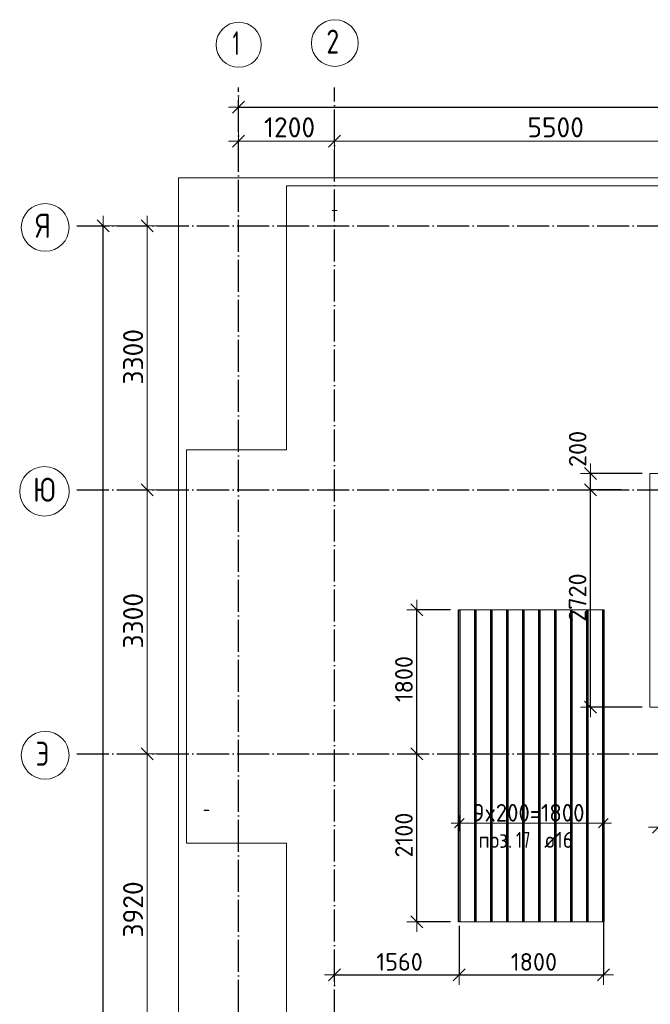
# Model space of a CAD drawing. Header units: millimetres. Extents: x -3725 to 93325, y -74170 to 82591.
# Tile 3 of 139: x 27265 to 35145, y -61953 to -49642. Entities that reach past the tile are written whole.
import ezdxf

# ---------------------------------------------------------------- set-up
doc = ezdxf.new("R2010")
doc.units = ezdxf.units.MM
doc.header["$PDMODE"] = 65
for name, pattern in [('______11', [500, 400, -50, 0, -50]), ('______3', [500, 400, -100]), ('______5', [1100, 800, -100, 100, -100])]:
    doc.linetypes.add(name, pattern=pattern)
for name, color, linetype, lineweight in [('Standard', 7, 'Continuous', 25), ('Балка_ общее', 7, '______3', 13), ('Размерная линия_ общее', 7, 'Continuous', 13), ('Стальная конструкция_ общее', 7, 'Continuous', 25), ('Фундамент (1)', 7, 'Continuous', 35)]:
    doc.layers.add(name, color=color, linetype=linetype, lineweight=lineweight)
doc.layers.add('Арм.стержн.Доп. Арм. верхн.зоны У', color=7, linetype='Continuous', lineweight=35, true_color=0x739641)
doc.layers.add('Осевая линия_ общее', color=7, linetype='______5', lineweight=13, true_color=0xa0a0a0)
doc.styles.add('ISOCPEUR', font='ISOCPEUR')
doc.dimstyles.new('DIMSTYLE_18', dxfattribs={"dimtxt": 220, "dimasz": 250, "dimexe": 0, "dimexo": 0, "dimgap": 110, "dimtad": 2, "dimdec": 0, "dimrnd": 1, "dimzin": 12, "dimdsep": 46, "dimtxsty": 'ISOCPEUR', "dimblk1": 'ALL_ML_STRICH', "dimblk2": 'ALL_ML_STRICH', "dimsah": 1, "dimcen": 0, "dimclrd": 7, "dimclre": 256, "dimclrt": 7, "dimadec": 0, "dimazin": 0, "dimtfac": 1, "dimtdec": 0, "dimtix": 1, "dimtmove": 2, "dimatfit": 3, "dimfxl": 0, "dimtzin": 0, "dimlwd": 0, "dimlwe": -3, "dimarcsym": 0})
doc.dimstyles.new('DIMSTYLE_3', dxfattribs={"dimtxt": 220, "dimasz": 250, "dimexe": 0, "dimexo": 0, "dimgap": 110, "dimtad": 2, "dimdec": 0, "dimrnd": 5, "dimzin": 12, "dimdsep": 46, "dimtxsty": 'ISOCPEUR', "dimblk1": 'ALL_ML_STRICH', "dimblk2": 'ALL_ML_STRICH', "dimsah": 1, "dimcen": 0, "dimclrd": 7, "dimclre": 256, "dimclrt": 7, "dimadec": 0, "dimazin": 0, "dimtfac": 1, "dimtdec": 0, "dimtix": 1, "dimtmove": 2, "dimatfit": 3, "dimfxl": 0, "dimtzin": 0, "dimlwd": 0, "dimlwe": -3, "dimarcsym": 0})
doc.dimstyles.new('DIMSTYLE_5', dxfattribs={"dimtxt": 220, "dimasz": 250, "dimexe": 0, "dimexo": 0, "dimgap": 110, "dimtad": 2, "dimdec": 0, "dimrnd": 5, "dimzin": 12, "dimdsep": 46, "dimtxsty": 'ISOCPEUR', "dimblk1": 'ALL_ML_STRICH', "dimblk2": 'ALL_ML_STRICH', "dimsah": 1, "dimcen": 0, "dimclrd": 7, "dimclre": 256, "dimclrt": 7, "dimadec": 0, "dimazin": 0, "dimtfac": 1, "dimtdec": 0, "dimtix": 1, "dimtmove": 2, "dimatfit": 3, "dimfxl": 0, "dimtvp": 1.2, "dimtzin": 0, "dimlwd": 0, "dimlwe": -3, "dimarcsym": 0})
doc.dimstyles.new('DIMSTYLE_7', dxfattribs={"dimtxt": 250, "dimasz": 250, "dimexe": 0, "dimexo": 0, "dimgap": 125, "dimtad": 2, "dimdec": 0, "dimrnd": 5, "dimzin": 12, "dimdsep": 46, "dimtxsty": 'ISOCPEUR', "dimblk1": 'ALL_ML_STRICH', "dimblk2": 'ALL_ML_STRICH', "dimsah": 1, "dimcen": 0, "dimclrd": 7, "dimclre": 256, "dimclrt": 7, "dimadec": 0, "dimazin": 0, "dimtfac": 1, "dimtdec": 0, "dimtix": 1, "dimtmove": 2, "dimatfit": 3, "dimfxl": 0, "dimtzin": 0, "dimlwd": 0, "dimlwe": -3, "dimarcsym": 0})

# ---------------------------------------------------------------- blocks, each defined once
blk = doc.blocks.new('ALL_ML_STRICH')
at = {"color": 0, "linetype": 'ByBlock', "lineweight": -2}
for p, q in [((0, -0.5), (0, 0.5)), ((-1, 0), (0.5, 0)), ((-0.3, -0.3), (0.3, 0.3))]:
    blk.add_line(p, q, dxfattribs=at)
blk = doc.blocks.new('*D72')
at = {"layer": 'DEFPOINTS', "color": 7, "linetype": 'Continuous', "lineweight": 13, "transparency": 33554687}
for p in [(30000, -51163), (31200, -51242), (30000, -51410)]:
    blk.add_point(p, dxfattribs=at)
at = {"layer": 'Балка_ общее', "color": 251, "linetype": 'Continuous', "lineweight": -2, "true_color": 0x656565, "transparency": 33554687}
for p, q in [((30000, -51400), (30000, -51163)), ((31200, -51232), (31200, -51163))]:
    blk.add_line(p, q, dxfattribs=at)
at = {"layer": 'Балка_ общее', "color": 7, "linetype": 'Continuous', "lineweight": -2, "transparency": 33554687}
blk.add_line((30000, -51163), (31200, -51163), dxfattribs=at)
at = {"layer": 'Балка_ общее', "color": 7, "linetype": 'Continuous', "lineweight": 13, "transparency": 33554687, "xscale": 250, "yscale": 250, "zscale": 250, "rotation": 180}
blk.add_blockref('ALL_ML_STRICH', (30000, -51163), dxfattribs=at)
at = {"layer": 'Балка_ общее', "color": 7, "linetype": 'Continuous', "lineweight": 13, "transparency": 33554687, "xscale": 250, "yscale": 250, "zscale": 250}
blk.add_blockref('ALL_ML_STRICH', (31200, -51163), dxfattribs=at)
at = {"layer": 'Балка_ общее', "color": 7, "linetype": 'Continuous', "lineweight": 13, "transparency": 33554687, "insert": (30637, -50988), "char_height": 250, "width": 1000, "attachment_point": 5, "style": 'ISOCPEUR'}
blk.add_mtext('\\A1;{1200}', dxfattribs=at)
blk = doc.blocks.new('*D73')
at = {"layer": 'DEFPOINTS', "color": 7, "linetype": 'Continuous', "lineweight": 13, "transparency": 33554687}
for p in [(31200, -51163), (36700, -51201), (31200, -51242)]:
    blk.add_point(p, dxfattribs=at)
at = {"layer": 'Балка_ общее', "color": 251, "linetype": 'Continuous', "lineweight": -2, "true_color": 0x656565, "transparency": 33554687}
for p, q in [((31200, -51232), (31200, -51163)), ((36700, -51191), (36700, -51163))]:
    blk.add_line(p, q, dxfattribs=at)
at = {"layer": 'Балка_ общее', "color": 7, "linetype": 'Continuous', "lineweight": -2, "transparency": 33554687}
blk.add_line((31200, -51163), (36700, -51163), dxfattribs=at)
at = {"layer": 'Балка_ общее', "color": 7, "linetype": 'Continuous', "lineweight": 13, "transparency": 33554687, "xscale": 250, "yscale": 250, "zscale": 250, "rotation": 180}
blk.add_blockref('ALL_ML_STRICH', (31200, -51163), dxfattribs=at)
at = {"layer": 'Балка_ общее', "color": 7, "linetype": 'Continuous', "lineweight": 13, "transparency": 33554687, "xscale": 250, "yscale": 250, "zscale": 250}
blk.add_blockref('ALL_ML_STRICH', (36700, -51163), dxfattribs=at)
at = {"layer": 'Балка_ общее', "color": 7, "linetype": 'Continuous', "lineweight": 13, "transparency": 33554687, "insert": (33962, -50988), "char_height": 250, "width": 1000, "attachment_point": 5, "style": 'ISOCPEUR'}
blk.add_mtext('\\A1;{5500}', dxfattribs=at)
blk = doc.blocks.new('*D79')
at = {"layer": 'DEFPOINTS', "color": 7, "linetype": 'Continuous', "lineweight": 13, "transparency": 33554687}
for p in [(29294, -58820), (28217, -62740), (28857, -62740)]:
    blk.add_point(p, dxfattribs=at)
at = {"layer": 'Балка_ общее', "color": 251, "linetype": 'Continuous', "lineweight": -2, "true_color": 0x656565, "transparency": 33554687}
for p, q in [((29284, -58820), (28857, -58820)), ((28857, -62740), (28857, -62740))]:
    blk.add_line(p, q, dxfattribs=at)
at = {"layer": 'Балка_ общее', "color": 7, "linetype": 'Continuous', "lineweight": -2, "transparency": 33554687}
blk.add_line((28857, -62740), (28857, -58820), dxfattribs=at)
at = {"layer": 'Балка_ общее', "color": 7, "linetype": 'Continuous', "lineweight": 13, "transparency": 33554687, "xscale": 250, "yscale": 250, "zscale": 250}
for p, rotation in [((28857, -58820), 90), ((28857, -62740), 270)]:
    blk.add_blockref('ALL_ML_STRICH', p, dxfattribs=dict(at, rotation=rotation))
at = {"layer": 'Балка_ общее', "color": 7, "linetype": 'Continuous', "lineweight": 13, "transparency": 33554687, "insert": (28682, -60767), "char_height": 250, "width": 1000, "attachment_point": 5, "rotation": 90, "style": 'ISOCPEUR'}
blk.add_mtext('\\A1;{3920}', dxfattribs=at)
blk = doc.blocks.new('*D80')
at = {"layer": 'DEFPOINTS', "color": 7, "linetype": 'Continuous', "lineweight": 13, "transparency": 33554687}
for p in [(28217, -55520), (28857, -58820), (29294, -58820)]:
    blk.add_point(p, dxfattribs=at)
at = {"layer": 'Балка_ общее', "color": 251, "linetype": 'Continuous', "lineweight": -2, "true_color": 0x656565, "transparency": 33554687}
for p, q in [((28857, -55520), (28857, -55520)), ((29284, -58820), (28857, -58820))]:
    blk.add_line(p, q, dxfattribs=at)
at = {"layer": 'Балка_ общее', "color": 7, "linetype": 'Continuous', "lineweight": -2, "transparency": 33554687}
blk.add_line((28857, -58820), (28857, -55520), dxfattribs=at)
at = {"layer": 'Балка_ общее', "color": 7, "linetype": 'Continuous', "lineweight": 13, "transparency": 33554687, "xscale": 250, "yscale": 250, "zscale": 250}
for p, rotation in [((28857, -55520), 90), ((28857, -58820), 270)]:
    blk.add_blockref('ALL_ML_STRICH', p, dxfattribs=dict(at, rotation=rotation))
at = {"layer": 'Балка_ общее', "color": 7, "linetype": 'Continuous', "lineweight": 13, "transparency": 33554687, "insert": (28682, -57157), "char_height": 250, "width": 1000, "attachment_point": 5, "rotation": 90, "style": 'ISOCPEUR'}
blk.add_mtext('\\A1;{3300}', dxfattribs=at)
blk = doc.blocks.new('*D81')
at = {"layer": 'DEFPOINTS', "color": 7, "linetype": 'Continuous', "lineweight": 13, "transparency": 33554687}
for p in [(28424, -52220), (28217, -55520), (28857, -55520)]:
    blk.add_point(p, dxfattribs=at)
at = {"layer": 'Балка_ общее', "color": 251, "linetype": 'Continuous', "lineweight": -2, "true_color": 0x656565, "transparency": 33554687}
for p, q in [((28414, -52220), (28857, -52220)), ((28857, -55520), (28857, -55520))]:
    blk.add_line(p, q, dxfattribs=at)
at = {"layer": 'Балка_ общее', "color": 7, "linetype": 'Continuous', "lineweight": -2, "transparency": 33554687}
blk.add_line((28857, -55520), (28857, -52220), dxfattribs=at)
at = {"layer": 'Балка_ общее', "color": 7, "linetype": 'Continuous', "lineweight": 13, "transparency": 33554687, "xscale": 250, "yscale": 250, "zscale": 250}
for p, rotation in [((28857, -52220), 90), ((28857, -55520), 270)]:
    blk.add_blockref('ALL_ML_STRICH', p, dxfattribs=dict(at, rotation=rotation))
at = {"layer": 'Балка_ общее', "color": 7, "linetype": 'Continuous', "lineweight": 13, "transparency": 33554687, "insert": (28682, -53857), "char_height": 250, "width": 1000, "attachment_point": 5, "rotation": 90, "style": 'ISOCPEUR'}
blk.add_mtext('\\A1;{3300}', dxfattribs=at)
blk = doc.blocks.new('*D268')
at = {"layer": 'DEFPOINTS', "color": 7, "linetype": 'Continuous', "lineweight": 13, "transparency": 33554687}
for p in [(34881, -55520), (34396, -58238), (35141, -58238)]:
    blk.add_point(p, dxfattribs=at)
at = {"layer": 'Размерная линия_ общее', "color": 253, "linetype": 'Continuous', "lineweight": -2, "true_color": 0xa0a0a0, "transparency": 33554687}
for p, q in [((34781, -55520), (34396, -55520)), ((35041, -58238), (34396, -58238))]:
    blk.add_line(p, q, dxfattribs=at)
at = {"layer": 'Размерная линия_ общее', "color": 7, "linetype": 'Continuous', "lineweight": -2, "transparency": 33554687}
blk.add_line((34396, -58238), (34396, -55520), dxfattribs=at)
at = {"layer": 'Размерная линия_ общее', "color": 7, "linetype": 'Continuous', "lineweight": 13, "transparency": 33554687, "xscale": 250, "yscale": 250, "zscale": 250}
for p, rotation in [((34396, -55520), 90), ((34396, -58238), 270)]:
    blk.add_blockref('ALL_ML_STRICH', p, dxfattribs=dict(at, rotation=rotation))
at = {"layer": 'Размерная линия_ общее', "color": 7, "linetype": 'Continuous', "lineweight": 13, "transparency": 33554687, "insert": (34236, -56868), "char_height": 220, "width": 880, "attachment_point": 5, "rotation": 90, "style": 'ISOCPEUR'}
blk.add_mtext('\\A1;{2720}', dxfattribs=at)
blk = doc.blocks.new('*D269')
at = {"layer": 'DEFPOINTS', "color": 7, "linetype": 'Continuous', "lineweight": 13, "transparency": 33554687}
for p in [(35141, -55318), (34396, -55520), (34881, -55520)]:
    blk.add_point(p, dxfattribs=at)
at = {"layer": 'Размерная линия_ общее', "color": 253, "linetype": 'Continuous', "lineweight": -2, "true_color": 0xa0a0a0, "transparency": 33554687}
for p, q in [((35041, -55318), (34396, -55318)), ((34781, -55520), (34396, -55520))]:
    blk.add_line(p, q, dxfattribs=at)
at = {"layer": 'Размерная линия_ общее', "color": 7, "linetype": 'Continuous', "lineweight": -2, "transparency": 33554687}
blk.add_line((34396, -55520), (34396, -55318), dxfattribs=at)
at = {"layer": 'Размерная линия_ общее', "color": 7, "linetype": 'Continuous', "lineweight": 13, "transparency": 33554687, "xscale": 250, "yscale": 250, "zscale": 250}
for p, rotation in [((34396, -55318), 90), ((34396, -55520), 270)]:
    blk.add_blockref('ALL_ML_STRICH', p, dxfattribs=dict(at, rotation=rotation))
at = {"layer": 'Размерная линия_ общее', "color": 7, "linetype": 'Continuous', "lineweight": 13, "transparency": 33554687, "insert": (34237, -55009), "char_height": 220, "width": 660, "attachment_point": 5, "rotation": 90, "style": 'ISOCPEUR'}
blk.add_mtext('\\A1;{200}', dxfattribs=at)
blk = doc.blocks.new('*D270')
at = {"layer": 'DEFPOINTS', "color": 7, "linetype": 'Continuous', "lineweight": 13, "transparency": 33554687}
for p in [(35249, -58194), (36249, -58194), (35249, -59740)]:
    blk.add_point(p, dxfattribs=at)
at = {"layer": 'Размерная линия_ общее', "color": 253, "linetype": 'Continuous', "lineweight": -2, "true_color": 0xa0a0a0, "transparency": 33554687}
for p, q in [((35249, -58294), (35249, -59740)), ((36249, -58294), (36249, -59740))]:
    blk.add_line(p, q, dxfattribs=at)
at = {"layer": 'Размерная линия_ общее', "color": 7, "linetype": 'Continuous', "lineweight": -2, "transparency": 33554687}
blk.add_line((35249, -59740), (36249, -59740), dxfattribs=at)
at = {"layer": 'Размерная линия_ общее', "color": 7, "linetype": 'Continuous', "lineweight": 13, "transparency": 33554687, "xscale": 250, "yscale": 250, "zscale": 250, "rotation": 180}
blk.add_blockref('ALL_ML_STRICH', (35249, -59740), dxfattribs=at)
at = {"layer": 'Размерная линия_ общее', "color": 7, "linetype": 'Continuous', "lineweight": 13, "transparency": 33554687, "xscale": 250, "yscale": 250, "zscale": 250}
blk.add_blockref('ALL_ML_STRICH', (36249, -59740), dxfattribs=at)
at = {"layer": 'Размерная линия_ общее', "color": 7, "linetype": 'Continuous', "lineweight": 13, "transparency": 33554687, "insert": (35782, -59580), "char_height": 220, "width": 880, "attachment_point": 5, "style": 'ISOCPEUR'}
blk.add_mtext('\\A1;{1000}', dxfattribs=at)
blk = doc.blocks.new('*D280')
at = {"layer": 'DEFPOINTS', "color": 7, "linetype": 'Continuous', "lineweight": 13, "transparency": 33554687}
for p in [(32275, -58820), (32226, -60921), (32748, -60921)]:
    blk.add_point(p, dxfattribs=at)
at = {"layer": 'Размерная линия_ общее', "color": 253, "linetype": 'Continuous', "lineweight": -2, "true_color": 0xa0a0a0, "transparency": 33554687}
for p, q in [((32226, -58820), (32226, -58820)), ((32648, -60921), (32226, -60921))]:
    blk.add_line(p, q, dxfattribs=at)
at = {"layer": 'Размерная линия_ общее', "color": 7, "linetype": 'Continuous', "lineweight": -2, "transparency": 33554687}
blk.add_line((32226, -60921), (32226, -58820), dxfattribs=at)
at = {"layer": 'Размерная линия_ общее', "color": 7, "linetype": 'Continuous', "lineweight": 13, "transparency": 33554687, "xscale": 250, "yscale": 250, "zscale": 250}
for p, rotation in [((32226, -58820), 90), ((32226, -60921), 270)]:
    blk.add_blockref('ALL_ML_STRICH', p, dxfattribs=dict(at, rotation=rotation))
at = {"layer": 'Размерная линия_ общее', "color": 7, "linetype": 'Continuous', "lineweight": 13, "transparency": 33554687, "insert": (32066, -59837), "char_height": 220, "width": 880, "attachment_point": 5, "rotation": 90, "style": 'ISOCPEUR'}
blk.add_mtext('\\A1;{2100}', dxfattribs=at)
blk = doc.blocks.new('*D281')
at = {"layer": 'DEFPOINTS', "color": 7, "linetype": 'Continuous', "lineweight": 13, "transparency": 33554687}
for p in [(32748, -57021), (32226, -58820), (32275, -58820)]:
    blk.add_point(p, dxfattribs=at)
at = {"layer": 'Размерная линия_ общее', "color": 253, "linetype": 'Continuous', "lineweight": -2, "true_color": 0xa0a0a0, "transparency": 33554687}
for p, q in [((32648, -57021), (32226, -57021)), ((32226, -58820), (32226, -58820))]:
    blk.add_line(p, q, dxfattribs=at)
at = {"layer": 'Размерная линия_ общее', "color": 7, "linetype": 'Continuous', "lineweight": -2, "transparency": 33554687}
blk.add_line((32226, -58820), (32226, -57021), dxfattribs=at)
at = {"layer": 'Размерная линия_ общее', "color": 7, "linetype": 'Continuous', "lineweight": 13, "transparency": 33554687, "xscale": 250, "yscale": 250, "zscale": 250}
for p, rotation in [((32226, -57021), 90), ((32226, -58820), 270)]:
    blk.add_blockref('ALL_ML_STRICH', p, dxfattribs=dict(at, rotation=rotation))
at = {"layer": 'Размерная линия_ общее', "color": 7, "linetype": 'Continuous', "lineweight": 13, "transparency": 33554687, "insert": (32066, -57887), "char_height": 220, "width": 880, "attachment_point": 5, "rotation": 90, "style": 'ISOCPEUR'}
blk.add_mtext('\\A1;{1800}', dxfattribs=at)
blk = doc.blocks.new('*D282')
at = {"layer": 'DEFPOINTS', "color": 7, "linetype": 'Continuous', "lineweight": 13, "transparency": 33554687}
for p in [(32758, -60874), (31200, -61177), (31200, -61583)]:
    blk.add_point(p, dxfattribs=at)
at = {"layer": 'Размерная линия_ общее', "color": 253, "linetype": 'Continuous', "lineweight": -2, "true_color": 0xa0a0a0, "transparency": 33554687}
for p, q in [((32758, -60974), (32758, -61583)), ((31200, -61583), (31200, -61583))]:
    blk.add_line(p, q, dxfattribs=at)
at = {"layer": 'Размерная линия_ общее', "color": 7, "linetype": 'Continuous', "lineweight": -2, "transparency": 33554687}
blk.add_line((31200, -61583), (32758, -61583), dxfattribs=at)
at = {"layer": 'Размерная линия_ общее', "color": 7, "linetype": 'Continuous', "lineweight": 13, "transparency": 33554687, "xscale": 250, "yscale": 250, "zscale": 250, "rotation": 180}
blk.add_blockref('ALL_ML_STRICH', (31200, -61583), dxfattribs=at)
at = {"layer": 'Размерная линия_ общее', "color": 7, "linetype": 'Continuous', "lineweight": 13, "transparency": 33554687, "xscale": 250, "yscale": 250, "zscale": 250}
blk.add_blockref('ALL_ML_STRICH', (32758, -61583), dxfattribs=at)
at = {"layer": 'Размерная линия_ общее', "color": 7, "linetype": 'Continuous', "lineweight": 13, "transparency": 33554687, "insert": (32012, -61423), "char_height": 220, "width": 880, "attachment_point": 5, "style": 'ISOCPEUR'}
blk.add_mtext('\\A1;{1560}', dxfattribs=at)
blk = doc.blocks.new('*D283')
at = {"layer": 'DEFPOINTS', "color": 7, "linetype": 'Continuous', "lineweight": 13, "transparency": 33554687}
for p in [(34558, -60813), (32758, -60874), (32758, -61583)]:
    blk.add_point(p, dxfattribs=at)
at = {"layer": 'Размерная линия_ общее', "color": 253, "linetype": 'Continuous', "lineweight": -2, "true_color": 0xa0a0a0, "transparency": 33554687}
for p, q in [((34558, -60913), (34558, -61583)), ((32758, -60974), (32758, -61583))]:
    blk.add_line(p, q, dxfattribs=at)
at = {"layer": 'Размерная линия_ общее', "color": 7, "linetype": 'Continuous', "lineweight": -2, "transparency": 33554687}
blk.add_line((32758, -61583), (34558, -61583), dxfattribs=at)
at = {"layer": 'Размерная линия_ общее', "color": 7, "linetype": 'Continuous', "lineweight": 13, "transparency": 33554687, "xscale": 250, "yscale": 250, "zscale": 250, "rotation": 180}
blk.add_blockref('ALL_ML_STRICH', (32758, -61583), dxfattribs=at)
at = {"layer": 'Размерная линия_ общее', "color": 7, "linetype": 'Continuous', "lineweight": 13, "transparency": 33554687, "xscale": 250, "yscale": 250, "zscale": 250}
blk.add_blockref('ALL_ML_STRICH', (34558, -61583), dxfattribs=at)
at = {"layer": 'Размерная линия_ общее', "color": 7, "linetype": 'Continuous', "lineweight": 13, "transparency": 33554687, "insert": (33691, -61423), "char_height": 220, "width": 880, "attachment_point": 5, "style": 'ISOCPEUR'}
blk.add_mtext('\\A1;{1800}', dxfattribs=at)
blk = doc.blocks.new('*D533')
at = {"layer": 'DEFPOINTS', "color": 7, "linetype": 'Continuous', "lineweight": 13, "transparency": 33554687}
for p in [(30000, -50622), (43900, -50631), (30000, -50737)]:
    blk.add_point(p, dxfattribs=at)
at = {"layer": 'Размерная линия_ общее', "color": 253, "linetype": 'Continuous', "lineweight": -2, "true_color": 0xa0a0a0, "transparency": 33554687}
for p, q in [((30000, -50737), (30000, -50737)), ((43900, -50737), (43900, -50737))]:
    blk.add_line(p, q, dxfattribs=at)
at = {"layer": 'Размерная линия_ общее', "color": 7, "linetype": 'Continuous', "lineweight": -2, "transparency": 33554687}
blk.add_line((30000, -50737), (43900, -50737), dxfattribs=at)
at = {"layer": 'Размерная линия_ общее', "color": 7, "linetype": 'Continuous', "lineweight": 13, "transparency": 33554687, "xscale": 250, "yscale": 250, "zscale": 250, "rotation": 180}
blk.add_blockref('ALL_ML_STRICH', (30000, -50737), dxfattribs=at)
at = {"layer": 'Размерная линия_ общее', "color": 7, "linetype": 'Continuous', "lineweight": 13, "transparency": 33554687, "xscale": 250, "yscale": 250, "zscale": 250}
blk.add_blockref('ALL_ML_STRICH', (43900, -50737), dxfattribs=at)
at = {"layer": 'Размерная линия_ общее', "color": 7, "linetype": 'Continuous', "lineweight": 13, "transparency": 33554687, "insert": (36983, -50577), "char_height": 220, "width": 1100, "attachment_point": 5, "style": 'ISOCPEUR'}
blk.add_mtext('\\A1;{13900}', dxfattribs=at)
blk = doc.blocks.new('*D534')
at = {"layer": 'DEFPOINTS', "color": 7, "linetype": 'Continuous', "lineweight": 13, "transparency": 33554687}
for p in [(28160, -52220), (27980, -73260), (28306, -73260)]:
    blk.add_point(p, dxfattribs=at)
at = {"layer": 'Размерная линия_ общее', "color": 253, "linetype": 'Continuous', "lineweight": -2, "true_color": 0xa0a0a0, "transparency": 33554687}
for p, q in [((28060, -52220), (28306, -52220)), ((28306, -73260), (28306, -73260))]:
    blk.add_line(p, q, dxfattribs=at)
at = {"layer": 'Размерная линия_ общее', "color": 7, "linetype": 'Continuous', "lineweight": -2, "transparency": 33554687}
blk.add_line((28306, -73260), (28306, -52220), dxfattribs=at)
at = {"layer": 'Размерная линия_ общее', "color": 7, "linetype": 'Continuous', "lineweight": 13, "transparency": 33554687, "xscale": 250, "yscale": 250, "zscale": 250}
for p, rotation in [((28306, -52220), 90), ((28306, -73260), 270)]:
    blk.add_blockref('ALL_ML_STRICH', p, dxfattribs=dict(at, rotation=rotation))
at = {"layer": 'Размерная линия_ общее', "color": 7, "linetype": 'Continuous', "lineweight": 13, "transparency": 33554687, "insert": (28146, -62718), "char_height": 220, "width": 1100, "attachment_point": 5, "rotation": 90, "style": 'ISOCPEUR'}
blk.add_mtext('\\A1;{21040}', dxfattribs=at)
blk = doc.blocks.new('СЛОЖНЫЙ_ОБЪЕКТ_4')
at = {"layer": 'Осевая линия_ общее', "color": 253, "linetype": '______11', "lineweight": -3, "true_color": 0xa0a0a0, "transparency": 33554687}
for p, q in [((30000, -74050), (30000, -50490)), ((31200, -74170), (31200, -50490)), ((27980, -52220), (44900, -52220)), ((27980, -55520), (44900, -55520)), ((27980, -58820), (46830, -58820))]:
    blk.add_line(p, q, dxfattribs=at)
at = {"layer": 'Осевая линия_ общее', "color": 7, "linetype": 'Continuous', "lineweight": 13, "transparency": 33554687}
for centre, radius in [((30001.9, -49955.7), 281.9), ((31202.4, -49934.7), 292.4), ((27583.8, -52239.5), 298.8), ((27574.5, -55539.5), 309.5), ((27583.8, -58839.5), 298.8)]:
    blk.add_circle(centre, radius, dxfattribs=at)
at = {"layer": 'Осевая линия_ общее', "color": 7, "linetype": 'Continuous', "lineweight": 13, "transparency": 33554687, "char_height": 300, "attachment_point": 7, "style": 'ISOCPEUR'}
for s, insert, width in [('\\W0.56;1', (29926.9, -50086.2), 233.333), ('\\W0.78;2', (31097.4, -50065.2), 326.407), ('\\W0.80;Я', (27463.8, -52370), 359.833), ('\\W0.83;Ю', (27432, -55670), 408.873), ('\\W0.80;Э', (27463.8, -58970), 359.833)]:
    blk.add_mtext(s, dxfattribs=dict(at, insert=insert, width=width))
at = {"layer": 'Балка_ общее', "color": 7, "linetype": 'Continuous', "lineweight": 13, "transparency": 33554687}
for base, p1, p2, picture, middle in [((31200, -51162.7), (30000, -51400), (31200, -51232.2), '*D72', (30637.5, -50987.7)), ((36700, -51162.7), (31200, -51232.2), (36700, -51190.6), '*D73', (33962.5, -50987.7))]:
    dim = blk.add_linear_dim(base=base, p1=p1, p2=p2, dimstyle='DIMSTYLE_7', override={"dimpost": '<>', "dimclrd": 7, "dimclre": 251, "dimclrt": 7, "dimlwd": 0, "dimlwe": 65533}, dxfattribs=at)
    dim.commit()
    dim.dimension.update_dxf_attribs({"geometry": picture, "text_midpoint": middle, "dimtype": 160})
for base, p1, p2, picture, middle in [((28856.9, -52220), (28856.9, -55520), (28413.8, -52220), '*D81', (28681.9, -53857.5)), ((28856.9, -55520), (29283.5, -58820), (28856.9, -55520), '*D80', (28681.9, -57157.5)), ((28856.9, -58820), (28856.9, -62740), (29283.5, -58820), '*D79', (28681.9, -60767.5))]:
    dim = blk.add_linear_dim(base=base, p1=p1, p2=p2, angle=90, dimstyle='DIMSTYLE_7', override={"dimpost": '<>', "dimclrd": 7, "dimclre": 251, "dimclrt": 7, "dimlwd": 0, "dimlwe": 65533}, dxfattribs=at)
    dim.commit()
    dim.dimension.update_dxf_attribs({"geometry": picture, "text_midpoint": middle, "dimtype": 160})

msp = doc.modelspace()

# ---------------------------------------------------------------- linework, layer by layer
at = {"layer": 'Standard', "color": 7, "linetype": 'Continuous', "lineweight": 18, "transparency": 33554687}
msp.add_lwpolyline([(29250, -73460), (46440, -73460), (46440, -51620), (29250, -51620), (29250, -73460)], dxfattribs=at)
at = {"layer": 'Арм.стержн.Доп. Арм. верхн.зоны У', "color": 7, "linetype": 'Continuous', "lineweight": 13, "transparency": 33554687}
for p, q in [((32758.1, -59688.8), (32658.1, -59688.8)), ((34558.1, -59688.8), (34658.1, -59688.8))]:
    msp.add_line(p, q, dxfattribs=at)
at = {"layer": 'Арм.стержн.Доп. Арм. верхн.зоны У', "color": 7, "linetype": 'Continuous', "lineweight": 25, "transparency": 33554687}
for p, q in [((32698.1, -59748.8), (32818.1, -59628.8)), ((34498.1, -59748.8), (34618.1, -59628.8))]:
    msp.add_line(p, q, dxfattribs=at)
at = {"layer": 'Арм.стержн.Доп. Арм. верхн.зоны У', "color": 253, "linetype": 'Continuous', "lineweight": -3, "true_color": 0xa0a0a0, "transparency": 33554687}
for p, q in [((32758.1, -59688.8), (32758.1, -59588.8)), ((32758.1, -59688.8), (32758.1, -59788.8)), ((34558.1, -59688.8), (34558.1, -59588.8)), ((34558.1, -59688.8), (34558.1, -59788.8))]:
    msp.add_line(p, q, dxfattribs=at)
at = {"layer": 'Арм.стержн.Доп. Арм. верхн.зоны У', "color": 52, "linetype": 'Continuous', "lineweight": 13, "transparency": 33554687}
for points in [[(36356.6, -58238.4), (36356.6, -55318.4), (35140.6, -55318.4), (35140.6, -58238.4), (36356.6, -58238.4)], [(34568.1, -60920.7), (34568.1, -57020.7), (32748.1, -57020.7), (32748.1, -60920.7), (34568.1, -60920.7)]]:
    msp.add_lwpolyline(points, dxfattribs=at)
at = {"layer": 'Арм.стержн.Доп. Арм. верхн.зоны У', "color": 11, "linetype": 'Continuous', "lineweight": 25, "true_color": 0xff8c8c, "transparency": 33554687}
for points in [[(32750.1, -60920.7), (32750.1, -57020.7), (32766.1, -57020.7), (32766.1, -60920.7), (32750.1, -60920.7)], [(32950.1, -60920.7), (32950.1, -57020.7), (32966.1, -57020.7), (32966.1, -60920.7), (32950.1, -60920.7)], [(33150.1, -60920.7), (33150.1, -57020.7), (33166.1, -57020.7), (33166.1, -60920.7), (33150.1, -60920.7)], [(33350.1, -60920.7), (33350.1, -57020.7), (33366.1, -57020.7), (33366.1, -60920.7), (33350.1, -60920.7)], [(33550.1, -60920.7), (33550.1, -57020.7), (33566.1, -57020.7), (33566.1, -60920.7), (33550.1, -60920.7)], [(33750.1, -60920.7), (33750.1, -57020.7), (33766.1, -57020.7), (33766.1, -60920.7), (33750.1, -60920.7)], [(33950.1, -60920.7), (33950.1, -57020.7), (33966.1, -57020.7), (33966.1, -60920.7), (33950.1, -60920.7)], [(34150.1, -60920.7), (34150.1, -57020.7), (34166.1, -57020.7), (34166.1, -60920.7), (34150.1, -60920.7)], [(34350.1, -60920.7), (34350.1, -57020.7), (34366.1, -57020.7), (34366.1, -60920.7), (34350.1, -60920.7)], [(34550.1, -60920.7), (34550.1, -57020.7), (34566.1, -57020.7), (34566.1, -60920.7), (34550.1, -60920.7)]]:
    msp.add_lwpolyline(points, dxfattribs=at)
at = {"layer": 'Арм.стержн.Доп. Арм. верхн.зоны У', "color": 7, "linetype": 'Continuous', "lineweight": 13, "transparency": 33554687}
msp.add_lwpolyline([(32758.1, -59688.8), (32802.1, -59688.8), (32802.1, -59688.8), (34558.1, -59688.8)], dxfattribs=at)
at = {"layer": 'Стальная конструкция_ общее', "color": 7, "linetype": 'Continuous', "lineweight": 18, "transparency": 33554687}
for p, q in [((31170, -52030), (31170, -52026.9)), ((31170, -52026.9), (31230, -52026.9)), ((31170, -52030), (31170, -52026.9)), ((31170, -52026.9), (31230, -52026.9)), ((31170, -52030), (31230, -52030)), ((31170, -52030), (31230, -52030)), ((31230, -52026.9), (31230, -52030)), ((31230, -52026.9), (31230, -52030)), ((29570, -59530), (29570, -59526.9)), ((29570, -59526.9), (29630, -59526.9)), ((29570, -59530), (29570, -59526.9)), ((29570, -59526.9), (29630, -59526.9)), ((29570, -59530), (29630, -59530)), ((29570, -59530), (29630, -59530)), ((29630, -59526.9), (29630, -59530)), ((29630, -59526.9), (29630, -59530))]:
    msp.add_line(p, q, dxfattribs=at)
at = {"layer": 'Фундамент (1)', "color": 7, "lineweight": 18, "transparency": 33554687}
for p, q in [((30600, -55020), (30600, -51720)), ((30600, -51720), (44500, -51720)), ((29350, -59940), (29350, -55020)), ((29350, -55020), (30600, -55020)), ((30600, -59940), (29350, -59940)), ((30600, -65540), (30600, -59940))]:
    msp.add_line(p, q, dxfattribs=at)
at = {"layer": 'Фундамент (1)', "color": 7, "linetype": 'Continuous', "lineweight": 18, "transparency": 33554687}
for p, q in [((30600, -55020), (30600, -51720)), ((30600, -51720), (44500, -51720)), ((29350, -59940), (29350, -55020)), ((29350, -55020), (30600, -55020)), ((30600, -59940), (29350, -59940)), ((30600, -65540), (30600, -59940))]:
    msp.add_line(p, q, dxfattribs=at)

# ---------------------------------------------------------------- block references
at = {"layer": 'Балка_ общее', "color": 7, "linetype": 'Continuous', "lineweight": 13, "transparency": 33554687}
msp.add_blockref('СЛОЖНЫЙ_ОБЪЕКТ_4', (0, 0), dxfattribs=at)

# ---------------------------------------------------------------- texts
at = {"layer": 'Арм.стержн.Доп. Арм. верхн.зоны У', "color": 7, "linetype": 'Continuous', "lineweight": 13, "transparency": 33554687, "insert": (32921.1, -59668.8), "char_height": 220, "width": 1598.71, "attachment_point": 7, "style": 'ISOCPEUR'}
msp.add_mtext('\\W0.94;9x200=1800', dxfattribs=at)
at = {"layer": 'Арм.стержн.Доп. Арм. верхн.зоны У', "color": 7, "linetype": 'Continuous', "lineweight": 25, "transparency": 33554687, "char_height": 200, "attachment_point": 7, "style": 'ISOCPEUR'}
for s, insert, width in [('\\W0.75;17', (33466.6, -59997.7), 314.854), ('\\W0.89; ø16 ', (33706.6, -59997.7), 749.105), ('\\W0.92;поз.', (32996.6, -59997.7), 561.646)]:
    msp.add_mtext(s, dxfattribs=dict(at, insert=insert, width=width))

# ---------------------------------------------------------------- dimensions: what is measured, and where the dimension line sits
at = {"layer": 'Размерная линия_ общее', "color": 7, "linetype": 'Continuous', "lineweight": 13, "transparency": 33554687}
for base, p1, p2, dimstyle, picture, middle in [((43900, -50736.8), (30000, -50736.8), (43900, -50736.8), 'DIMSTYLE_18', '*D533', (36983, -50576.8)), ((36248.6, -59740.4), (35248.6, -58293.7), (36248.6, -58293.7), 'DIMSTYLE_3', '*D270', (35781.6, -59580.4)), ((34558.1, -61582.8), (32758.1, -60973.5), (34558.1, -60913.4), 'DIMSTYLE_3', '*D283', (33691.1, -61422.8)), ((32758.1, -61582.8), (31200, -61582.8), (32758.1, -60973.5), 'DIMSTYLE_3', '*D282', (32012.1, -61422.8))]:
    dim = msp.add_linear_dim(base=base, p1=p1, p2=p2, dimstyle=dimstyle, override={"dimpost": '<>', "dimclrd": 7, "dimclre": 253, "dimclrt": 7, "dimlwd": 0, "dimlwe": 65533}, dxfattribs=at)
    dim.commit()
    dim.dimension.update_dxf_attribs({"geometry": picture, "text_midpoint": middle, "dimtype": 160})
for base, p1, p2, dimstyle, picture, middle in [((28306.4, -52220), (28306.4, -73260), (28059.8, -52220), 'DIMSTYLE_18', '*D534', (28146.4, -62718)), ((34396.5, -55318.4), (34781.1, -55520), (35040.6, -55318.4), 'DIMSTYLE_5', '*D269', (34237.2, -55008.6)), ((34396.5, -55520), (35040.6, -58238.4), (34781.1, -55520), 'DIMSTYLE_3', '*D268', (34236.5, -56868.2)), ((32225.5, -57020.7), (32225.5, -58820), (32648.1, -57020.7), 'DIMSTYLE_3', '*D281', (32065.5, -57887.3)), ((32225.5, -58820), (32648.1, -60920.7), (32225.5, -58820), 'DIMSTYLE_3', '*D280', (32065.5, -59837.3))]:
    dim = msp.add_linear_dim(base=base, p1=p1, p2=p2, angle=90, dimstyle=dimstyle, override={"dimpost": '<>', "dimclrd": 7, "dimclre": 253, "dimclrt": 7, "dimlwd": 0, "dimlwe": 65533}, dxfattribs=at)
    dim.commit()
    dim.dimension.update_dxf_attribs({"geometry": picture, "text_midpoint": middle, "dimtype": 160})

doc.saveas('drawing.dxf')
